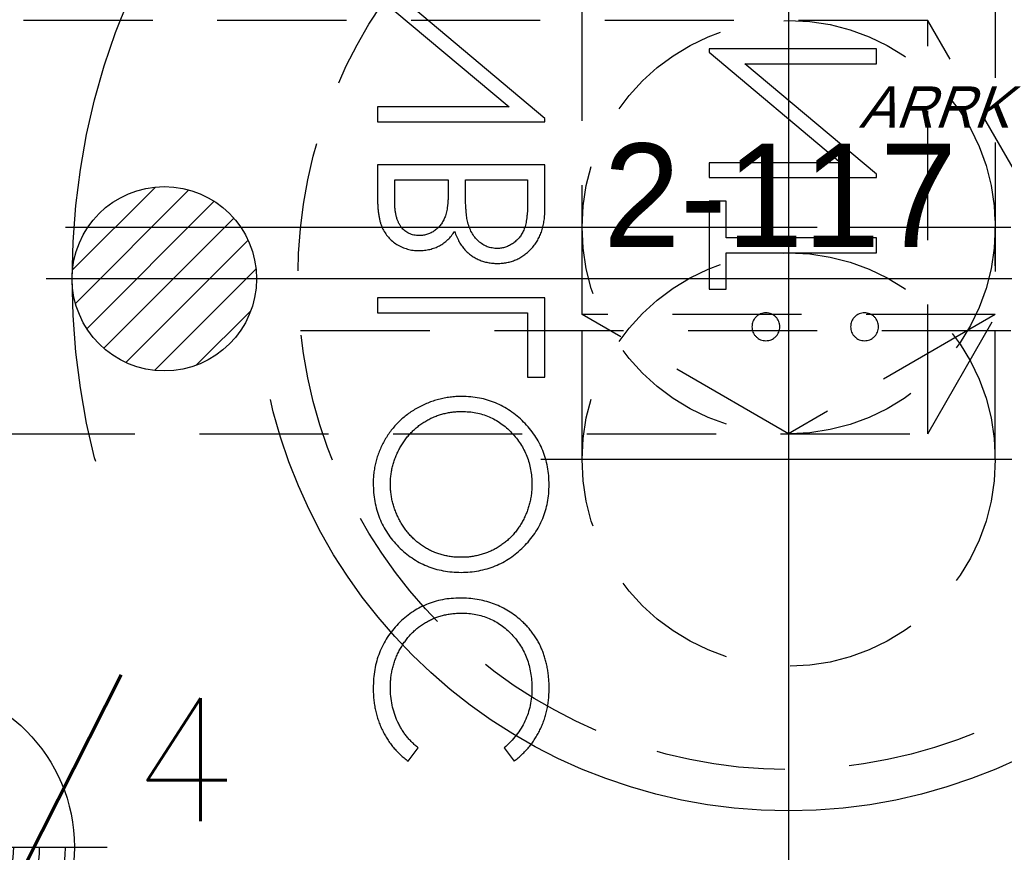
# Model space of a CAD drawing. Extents: x 2651 to 7771, y -1163 to 1075.
# Tile 244 of 256: x 4096 to 4115, y 645 to 661. Entities that reach past the tile are written whole.
import ezdxf

# ---------------------------------------------------------------- set-up
doc = ezdxf.new("R2010")
doc.units = 0
doc.header["$LTSCALE"] = 10
for name, pattern in [('CENTER', [2, 1.25, -0.25, 0.25, -0.25]), ('CNSCEN', [17, 15, -1, 0, -1]), ('CNSHID', [4, 3, -1]), ('HIDDEN', [0.375, 0.25, -0.125])]:
    doc.linetypes.add(name, pattern=pattern)
doc.layers.get('0').update_dxf_attribs({"linetype": 'CONTINUOUS'})
doc.layers.get('Defpoints').update_dxf_attribs({"linetype": 'CONTINUOUS'})
for name, color, linetype in [('1', 7, 'CONTINUOUS'), ('9', 3, 'CONTINUOUS'), ('COOL', 150, 'HIDDEN'), ('DIM', 3, 'CONTINUOUS'), ('PIN', 3, 'CONTINUOUS'), ('WL1-HL', 4, 'CNSHID'), ('WOR1-CL', 1, 'CNSCEN'), ('WOR1-DL', 7, 'CONTINUOUS')]:
    doc.layers.add(name, color=color, linetype=linetype)
doc.styles.add('china', font='txt')
doc.styles.get("Standard").update_dxf_attribs({"font": 'romans.shx'})
doc.dimstyles.new('MM& INCH5', dxfattribs={"dimtxt": 5, "dimasz": 2.5, "dimexe": 1, "dimexo": 0.5, "dimtad": 0, "dimrnd": 1.38778e-17, "dimzin": 9, "dimdsep": 46, "dimtxsty": 'Standard', "dimblk": 'CLOSED', "dimcen": 0, "dimclrd": 3, "dimclre": 3, "dimclrt": 3, "dimazin": 2, "dimtfac": 0.75, "dimtofl": 0, "dimtmove": 0, "dimatfit": 3, "dimfxl": 0, "dimtolj": 1, "dimarcsym": 0})

# ---------------------------------------------------------------- blocks, each defined once
blk = doc.blocks.new('DSD')
at = {"layer": '1', "color": 7, "linetype": 'Continuous'}
for p, q in [((476.666, 492.46), (479.215, 490.321)), ((479.905, 490.096), (477.362, 492.231)), ((486.322, 491.442), (483.084, 491.442)), ((483.084, 491.442), (483.084, 491.381)), ((483.084, 491.381), (485.633, 489.241)), ((486.322, 491.151), (486.322, 491.442)), ((486.322, 489.017), (483.779, 491.151)), ((483.779, 491.151), (486.322, 491.151)), ((479.215, 490.321), (476.666, 490.321)), ((476.666, 490.321), (476.666, 490.03)), ((476.666, 490.03), (479.905, 490.03)), ((479.905, 490.03), (479.905, 490.096)), ((485.633, 489.241), (483.084, 489.241)), ((483.084, 489.241), (483.084, 488.951)), ((476.666, 489.2), (476.666, 488.568)), ((479.905, 489.2), (476.666, 489.2)), ((479.905, 488.324), (479.905, 489.2)), ((476.999, 488.909), (478.037, 488.909)), ((476.999, 488.515), (476.999, 488.909)), ((478.037, 488.909), (478.037, 488.714)), ((478.369, 488.909), (479.573, 488.909)), ((478.369, 488.716), (478.369, 488.909)), ((479.573, 488.909), (479.573, 488.495)), ((483.084, 488.951), (486.322, 488.951)), ((486.322, 488.951), (486.322, 489.017)), ((483.416, 488.494), (483.084, 488.494)), ((483.084, 488.494), (483.084, 486.792)), ((483.416, 487.788), (483.416, 488.494)), ((486.322, 487.788), (483.416, 487.788)), ((486.322, 487.497), (486.322, 487.788)), ((483.416, 486.792), (483.416, 487.497)), ((483.416, 487.497), (486.322, 487.497)), ((483.084, 486.792), (483.416, 486.792)), ((476.666, 486.626), (476.666, 486.335)), ((479.905, 486.626), (476.666, 486.626)), ((479.905, 485.089), (479.905, 486.626)), ((476.666, 486.335), (479.573, 486.335)), ((479.573, 486.335), (479.573, 485.089)), ((479.573, 485.089), (479.905, 485.089)), ((477.261, 477.657), (477.455, 477.912)), ((479.116, 477.912), (479.309, 477.657))]:
    blk.add_line(p, q, dxfattribs=at)
for points, knots in [([(478.037, 488.714), (478.036, 488.685), (478.036, 488.63), (478.033, 488.55), (478.028, 488.476), (478.022, 488.408), (478.013, 488.346), (478.002, 488.289), (477.99, 488.238), (477.97, 488.18), (477.94, 488.113), (477.895, 488.042), (477.84, 487.979), (477.777, 487.926), (477.708, 487.883), (477.633, 487.853), (477.555, 487.832), (477.502, 487.831), (477.475, 487.83)], [0, 0, 0, 0, 0.072301, 0.1397, 0.202289, 0.2606, 0.31319, 0.361739, 0.405706, 0.44554, 0.518832, 0.589778, 0.658867, 0.72843, 0.797283, 0.864815, 0.931364, 1, 1, 1, 1]), ([(478.407, 488.11), (478.404, 488.126), (478.397, 488.16), (478.39, 488.216), (478.383, 488.28), (478.378, 488.351), (478.373, 488.431), (478.371, 488.519), (478.369, 488.615), (478.369, 488.682), (478.369, 488.716)], [0, 0, 0, 0, 0.079306, 0.171953, 0.277057, 0.394731, 0.526177, 0.671345, 0.829285, 1, 1, 1, 1]), ([(476.666, 488.568), (476.667, 488.537), (476.667, 488.477), (476.672, 488.39), (476.678, 488.308), (476.689, 488.232), (476.702, 488.161), (476.717, 488.096), (476.736, 488.036), (476.765, 487.965), (476.809, 487.884), (476.874, 487.796), (476.953, 487.72), (477.042, 487.655), (477.14, 487.604), (477.245, 487.566), (477.355, 487.543), (477.431, 487.54), (477.469, 487.539)], [0, 0, 0, 0, 0.062594, 0.121323, 0.17668, 0.228365, 0.276868, 0.321879, 0.364099, 0.403356, 0.477968, 0.550535, 0.623584, 0.698175, 0.773354, 0.847281, 0.922818, 1, 1, 1, 1]), ([(477.475, 487.83), (477.457, 487.83), (477.422, 487.831), (477.37, 487.839), (477.322, 487.852), (477.276, 487.869), (477.234, 487.893), (477.194, 487.921), (477.158, 487.955), (477.124, 487.994), (477.095, 488.038), (477.068, 488.088), (477.047, 488.145), (477.029, 488.207), (477.016, 488.276), (477.005, 488.35), (477, 488.43), (476.999, 488.486), (476.999, 488.515)], [0, 0, 0, 0, 0.057003, 0.111818, 0.164402, 0.21587, 0.266841, 0.317479, 0.369902, 0.4234, 0.479718, 0.539241, 0.602431, 0.67103, 0.744485, 0.823454, 0.90874, 1, 1, 1, 1]), ([(479.573, 488.495), (479.572, 488.466), (479.572, 488.408), (479.57, 488.326), (479.564, 488.25), (479.556, 488.18), (479.548, 488.115), (479.536, 488.057), (479.523, 488.005), (479.502, 487.945), (479.47, 487.877), (479.422, 487.803), (479.364, 487.738), (479.297, 487.683), (479.225, 487.638), (479.148, 487.605), (479.068, 487.584), (479.013, 487.582), (478.986, 487.58)], [0, 0, 0, 0, 0.072502, 0.139739, 0.201795, 0.259822, 0.312206, 0.360773, 0.40454, 0.443698, 0.516841, 0.587874, 0.657965, 0.728969, 0.799308, 0.866636, 0.933116, 1, 1, 1, 1]), ([(478.986, 487.29), (479.017, 487.291), (479.08, 487.293), (479.171, 487.306), (479.258, 487.328), (479.342, 487.358), (479.422, 487.398), (479.499, 487.447), (479.571, 487.505), (479.64, 487.57), (479.702, 487.643), (479.757, 487.722), (479.802, 487.808), (479.84, 487.899), (479.869, 487.997), (479.89, 488.101), (479.903, 488.21), (479.904, 488.285), (479.905, 488.324)], [0, 0, 0, 0, 0.06116, 0.120335, 0.17818, 0.235235, 0.292683, 0.351186, 0.410457, 0.47172, 0.533761, 0.595739, 0.657888, 0.721295, 0.786823, 0.854686, 0.925478, 1, 1, 1, 1]), ([(478.986, 487.58), (478.969, 487.581), (478.935, 487.581), (478.885, 487.589), (478.836, 487.6), (478.79, 487.614), (478.745, 487.635), (478.702, 487.66), (478.66, 487.688), (478.607, 487.733), (478.546, 487.798), (478.486, 487.89), (478.438, 487.995), (478.418, 488.071), (478.407, 488.11)], [0, 0, 0, 0, 0.060287, 0.119602, 0.177503, 0.235143, 0.292133, 0.350871, 0.410098, 0.470732, 0.594829, 0.722579, 0.856691, 1, 1, 1, 1]), ([(477.469, 487.539), (477.505, 487.54), (477.575, 487.542), (477.678, 487.561), (477.776, 487.591), (477.868, 487.632), (477.953, 487.686), (478.032, 487.75), (478.1, 487.826), (478.138, 487.884), (478.158, 487.913)], [0, 0, 0, 0, 0.130569, 0.256581, 0.380552, 0.503623, 0.625739, 0.747549, 0.871766, 1, 1, 1, 1]), ([(478.158, 487.913), (478.172, 487.876), (478.199, 487.806), (478.247, 487.709), (478.299, 487.626), (478.356, 487.555), (478.417, 487.495), (478.483, 487.442), (478.556, 487.397), (478.634, 487.358), (478.717, 487.328), (478.803, 487.306), (478.893, 487.293), (478.955, 487.291), (478.986, 487.29)], [0, 0, 0, 0, 0.106057, 0.202914, 0.2903, 0.370223, 0.446384, 0.521397, 0.598291, 0.676142, 0.755529, 0.834887, 0.916646, 1, 1, 1, 1]), ([(484.184, 486.335), (484.166, 486.334), (484.131, 486.332), (484.081, 486.316), (484.034, 486.291), (483.993, 486.257), (483.958, 486.216), (483.933, 486.169), (483.917, 486.118), (483.915, 486.083), (483.914, 486.065)], [0, 0, 0, 0, 0.126257, 0.249407, 0.371465, 0.498805, 0.627129, 0.750535, 0.872218, 1, 1, 1, 1]), ([(484.454, 486.065), (484.453, 486.083), (484.451, 486.118), (484.436, 486.169), (484.411, 486.216), (484.377, 486.257), (484.336, 486.291), (484.289, 486.316), (484.238, 486.332), (484.202, 486.334), (484.184, 486.335)], [0, 0, 0, 0, 0.127574, 0.248624, 0.371829, 0.498962, 0.626095, 0.747954, 0.870903, 1, 1, 1, 1]), ([(486.094, 486.335), (486.076, 486.334), (486.04, 486.332), (485.989, 486.316), (485.943, 486.291), (485.902, 486.257), (485.867, 486.216), (485.842, 486.169), (485.827, 486.118), (485.825, 486.083), (485.824, 486.065)], [0, 0, 0, 0, 0.129097, 0.252046, 0.373905, 0.501038, 0.628171, 0.751376, 0.872426, 1, 1, 1, 1]), ([(486.364, 486.065), (486.363, 486.083), (486.361, 486.118), (486.345, 486.169), (486.32, 486.216), (486.286, 486.257), (486.244, 486.291), (486.198, 486.317), (486.147, 486.332), (486.112, 486.334), (486.094, 486.335)], [0, 0, 0, 0, 0.127757, 0.249414, 0.372796, 0.500111, 0.62861, 0.750643, 0.873768, 1, 1, 1, 1]), ([(483.914, 486.065), (483.915, 486.047), (483.918, 486.012), (483.932, 485.961), (483.958, 485.914), (483.992, 485.873), (484.033, 485.839), (484.079, 485.813), (484.13, 485.798), (484.166, 485.796), (484.184, 485.795)], [0, 0, 0, 0, 0.127519, 0.249986, 0.371792, 0.49887, 0.625948, 0.748492, 0.870959, 1, 1, 1, 1]), ([(484.184, 485.795), (484.202, 485.796), (484.238, 485.798), (484.29, 485.813), (484.335, 485.839), (484.377, 485.873), (484.411, 485.914), (484.437, 485.961), (484.451, 486.012), (484.453, 486.047), (484.454, 486.065)], [0, 0, 0, 0, 0.129041, 0.251508, 0.374052, 0.50113, 0.628208, 0.750014, 0.872481, 1, 1, 1, 1]), ([(485.824, 486.065), (485.825, 486.047), (485.827, 486.012), (485.842, 485.961), (485.867, 485.914), (485.902, 485.873), (485.943, 485.839), (485.989, 485.813), (486.04, 485.798), (486.076, 485.796), (486.094, 485.795)], [0, 0, 0, 0, 0.127519, 0.249986, 0.371792, 0.49887, 0.625948, 0.748492, 0.870959, 1, 1, 1, 1]), ([(486.094, 485.795), (486.112, 485.796), (486.147, 485.798), (486.198, 485.813), (486.244, 485.839), (486.286, 485.873), (486.32, 485.914), (486.346, 485.961), (486.361, 486.012), (486.363, 486.047), (486.364, 486.065)], [0, 0, 0, 0, 0.126178, 0.248821, 0.37154, 0.499984, 0.627244, 0.749226, 0.872298, 1, 1, 1, 1]), ([(478.3, 484.716), (478.261, 484.715), (478.185, 484.714), (478.071, 484.702), (477.959, 484.685), (477.85, 484.661), (477.742, 484.628), (477.637, 484.59), (477.534, 484.544), (477.433, 484.492), (477.336, 484.433), (477.245, 484.368), (477.158, 484.3), (477.078, 484.225), (477.002, 484.146), (476.932, 484.061), (476.867, 483.971), (476.808, 483.877), (476.755, 483.779), (476.71, 483.678), (476.67, 483.576), (476.639, 483.471), (476.614, 483.365), (476.597, 483.256), (476.585, 483.146), (476.584, 483.072), (476.583, 483.034)], [0, 0, 0, 0, 0.043209, 0.085873, 0.12812, 0.170152, 0.211918, 0.253753, 0.296006, 0.338443, 0.381015, 0.42282, 0.464089, 0.505126, 0.545975, 0.586985, 0.628339, 0.670084, 0.711992, 0.753039, 0.794049, 0.834886, 0.875498, 0.916547, 0.958004, 1, 1, 1, 1]), ([(479.988, 483.008), (479.987, 483.067), (479.984, 483.183), (479.96, 483.352), (479.922, 483.515), (479.867, 483.671), (479.798, 483.82), (479.712, 483.962), (479.611, 484.097), (479.496, 484.223), (479.371, 484.338), (479.237, 484.439), (479.097, 484.524), (478.95, 484.594), (478.797, 484.649), (478.637, 484.687), (478.47, 484.711), (478.357, 484.714), (478.3, 484.716)], [0, 0, 0, 0, 0.065819, 0.129747, 0.192072, 0.253459, 0.31457, 0.37628, 0.439026, 0.503267, 0.567493, 0.629705, 0.691, 0.751452, 0.812004, 0.87315, 0.935635, 1, 1, 1, 1]), ([(476.916, 483.02), (476.916, 483.051), (476.917, 483.112), (476.927, 483.203), (476.941, 483.292), (476.96, 483.381), (476.988, 483.468), (477.019, 483.554), (477.057, 483.639), (477.1, 483.722), (477.148, 483.802), (477.201, 483.878), (477.257, 483.95), (477.318, 484.017), (477.382, 484.079), (477.45, 484.138), (477.523, 484.191), (477.599, 484.24), (477.679, 484.283), (477.76, 484.322), (477.845, 484.353), (477.931, 484.379), (478.02, 484.4), (478.111, 484.414), (478.204, 484.424), (478.267, 484.425), (478.299, 484.425)], [0, 0, 0, 0, 0.042023, 0.083645, 0.124984, 0.166247, 0.207702, 0.249631, 0.291742, 0.334743, 0.37746, 0.419556, 0.461044, 0.502096, 0.542891, 0.583801, 0.624864, 0.666225, 0.707399, 0.748557, 0.789655, 0.83074, 0.87207, 0.913993, 0.956498, 1, 1, 1, 1]), ([(478.299, 484.425), (478.345, 484.424), (478.438, 484.422), (478.572, 484.401), (478.702, 484.37), (478.826, 484.324), (478.944, 484.266), (479.057, 484.195), (479.164, 484.11), (479.264, 484.014), (479.356, 483.91), (479.436, 483.798), (479.504, 483.682), (479.559, 483.559), (479.603, 483.432), (479.633, 483.299), (479.653, 483.161), (479.655, 483.067), (479.656, 483.02)], [0, 0, 0, 0, 0.064504, 0.126899, 0.187747, 0.24815, 0.308586, 0.369583, 0.431827, 0.49618, 0.560668, 0.623504, 0.68526, 0.746537, 0.808327, 0.870486, 0.934317, 1, 1, 1, 1]), ([(476.583, 483.034), (476.585, 482.974), (476.588, 482.856), (476.611, 482.683), (476.65, 482.518), (476.703, 482.359), (476.773, 482.209), (476.858, 482.066), (476.958, 481.93), (477.073, 481.804), (477.199, 481.689), (477.332, 481.587), (477.474, 481.502), (477.622, 481.432), (477.777, 481.377), (477.94, 481.34), (478.11, 481.315), (478.226, 481.312), (478.284, 481.311)], [0, 0, 0, 0, 0.06657, 0.130749, 0.193413, 0.254989, 0.316114, 0.377262, 0.439401, 0.502971, 0.566525, 0.628231, 0.689091, 0.749345, 0.81017, 0.87161, 0.934869, 1, 1, 1, 1]), ([(478.284, 481.602), (478.252, 481.602), (478.19, 481.603), (478.098, 481.613), (478.008, 481.627), (477.921, 481.647), (477.835, 481.673), (477.753, 481.705), (477.672, 481.742), (477.594, 481.786), (477.519, 481.834), (477.447, 481.888), (477.38, 481.946), (477.315, 482.009), (477.256, 482.076), (477.2, 482.149), (477.148, 482.226), (477.1, 482.307), (477.057, 482.391), (477.019, 482.477), (476.988, 482.565), (476.96, 482.653), (476.941, 482.743), (476.927, 482.834), (476.917, 482.927), (476.916, 482.989), (476.916, 483.02)], [0, 0, 0, 0, 0.042915, 0.08513, 0.126473, 0.167453, 0.207976, 0.248249, 0.28875, 0.32967, 0.370537, 0.411129, 0.451819, 0.492406, 0.533486, 0.575263, 0.617441, 0.660672, 0.70394, 0.746868, 0.789079, 0.831104, 0.873238, 0.915166, 0.957381, 1, 1, 1, 1]), ([(479.656, 483.02), (479.655, 482.988), (479.655, 482.924), (479.646, 482.83), (479.632, 482.737), (479.611, 482.646), (479.586, 482.557), (479.556, 482.47), (479.518, 482.385), (479.477, 482.301), (479.429, 482.221), (479.378, 482.145), (479.322, 482.074), (479.262, 482.007), (479.198, 481.945), (479.13, 481.887), (479.058, 481.834), (478.982, 481.786), (478.902, 481.742), (478.82, 481.705), (478.736, 481.673), (478.65, 481.647), (478.561, 481.627), (478.471, 481.613), (478.378, 481.603), (478.315, 481.602), (478.284, 481.602)], [0, 0, 0, 0, 0.043633, 0.086538, 0.129177, 0.171436, 0.213416, 0.255266, 0.297369, 0.339941, 0.382347, 0.423953, 0.464871, 0.505572, 0.546003, 0.586568, 0.627065, 0.668271, 0.709549, 0.750428, 0.791096, 0.832027, 0.873136, 0.914611, 0.956956, 1, 1, 1, 1]), ([(478.284, 481.311), (478.343, 481.312), (478.457, 481.315), (478.626, 481.34), (478.788, 481.378), (478.943, 481.432), (479.092, 481.501), (479.233, 481.587), (479.368, 481.688), (479.494, 481.803), (479.61, 481.928), (479.711, 482.063), (479.797, 482.203), (479.866, 482.351), (479.922, 482.506), (479.959, 482.667), (479.984, 482.835), (479.987, 482.95), (479.988, 483.008)], [0, 0, 0, 0, 0.065227, 0.128569, 0.19032, 0.251378, 0.312388, 0.373789, 0.436431, 0.500567, 0.564687, 0.627136, 0.688455, 0.749246, 0.810155, 0.871671, 0.934773, 1, 1, 1, 1]), ([(478.267, 480.813), (478.209, 480.811), (478.094, 480.809), (477.926, 480.785), (477.765, 480.746), (477.611, 480.691), (477.464, 480.621), (477.324, 480.535), (477.191, 480.434), (477.067, 480.318), (476.954, 480.19), (476.854, 480.054), (476.771, 479.909), (476.702, 479.757), (476.648, 479.596), (476.611, 479.428), (476.588, 479.252), (476.585, 479.131), (476.583, 479.07)], [0, 0, 0, 0, 0.064558, 0.127014, 0.187955, 0.248014, 0.307748, 0.368235, 0.42947, 0.492743, 0.556258, 0.618217, 0.679655, 0.741246, 0.803415, 0.866815, 0.932328, 1, 1, 1, 1]), ([(479.422, 480.402), (479.381, 480.435), (479.301, 480.5), (479.171, 480.584), (479.036, 480.655), (478.894, 480.713), (478.746, 480.758), (478.592, 480.789), (478.431, 480.809), (478.322, 480.812), (478.267, 480.813)], [0, 0, 0, 0, 0.124329, 0.247156, 0.36878, 0.490734, 0.613614, 0.738958, 0.867311, 1, 1, 1, 1]), ([(476.916, 479.088), (476.916, 479.121), (476.917, 479.186), (476.927, 479.281), (476.94, 479.376), (476.961, 479.468), (476.987, 479.558), (477.018, 479.647), (477.056, 479.733), (477.098, 479.818), (477.146, 479.899), (477.198, 479.976), (477.254, 480.048), (477.314, 480.116), (477.377, 480.179), (477.445, 480.237), (477.517, 480.29), (477.592, 480.339), (477.671, 480.383), (477.752, 480.419), (477.835, 480.451), (477.922, 480.477), (478.01, 480.497), (478.101, 480.511), (478.194, 480.521), (478.257, 480.522), (478.289, 480.522)], [0, 0, 0, 0, 0.043955, 0.087502, 0.130463, 0.172752, 0.215403, 0.25765, 0.300153, 0.343121, 0.385925, 0.427686, 0.468818, 0.509492, 0.549883, 0.58998, 0.630405, 0.670869, 0.711384, 0.751627, 0.791776, 0.832459, 0.873319, 0.914543, 0.956924, 1, 1, 1, 1]), ([(478.289, 480.522), (478.337, 480.521), (478.431, 480.519), (478.568, 480.498), (478.7, 480.467), (478.826, 480.421), (478.946, 480.364), (479.059, 480.291), (479.167, 480.207), (479.266, 480.111), (479.358, 480.005), (479.438, 479.891), (479.505, 479.77), (479.56, 479.643), (479.603, 479.509), (479.633, 479.368), (479.653, 479.221), (479.655, 479.12), (479.656, 479.068)], [0, 0, 0, 0, 0.064323, 0.12629, 0.186726, 0.246146, 0.305576, 0.365429, 0.426326, 0.48884, 0.551725, 0.613919, 0.675484, 0.737334, 0.800229, 0.864502, 0.931041, 1, 1, 1, 1]), ([(479.988, 479.066), (479.988, 479.101), (479.987, 479.17), (479.98, 479.272), (479.969, 479.371), (479.953, 479.467), (479.934, 479.56), (479.909, 479.651), (479.881, 479.739), (479.847, 479.824), (479.81, 479.906), (479.768, 479.985), (479.721, 480.062), (479.67, 480.136), (479.615, 480.207), (479.555, 480.275), (479.491, 480.341), (479.445, 480.382), (479.422, 480.402)], [0, 0, 0, 0, 0.069663, 0.13775, 0.203917, 0.26878, 0.332414, 0.394754, 0.45618, 0.516996, 0.577396, 0.637198, 0.696999, 0.756756, 0.816554, 0.876948, 0.938132, 1, 1, 1, 1]), ([(476.583, 479.07), (476.584, 479.033), (476.585, 478.959), (476.593, 478.851), (476.608, 478.744), (476.627, 478.641), (476.652, 478.54), (476.683, 478.442), (476.719, 478.347), (476.761, 478.255), (476.808, 478.166), (476.859, 478.081), (476.915, 478), (476.974, 477.922), (477.04, 477.85), (477.108, 477.781), (477.182, 477.717), (477.235, 477.677), (477.261, 477.657)], [0, 0, 0, 0, 0.068548, 0.135683, 0.201215, 0.265682, 0.329267, 0.392395, 0.45507, 0.517127, 0.57879, 0.63974, 0.700192, 0.759806, 0.819628, 0.879355, 0.939512, 1, 1, 1, 1]), ([(477.455, 477.912), (477.434, 477.93), (477.391, 477.966), (477.33, 478.024), (477.274, 478.084), (477.221, 478.147), (477.173, 478.213), (477.129, 478.282), (477.089, 478.353), (477.04, 478.452), (476.99, 478.581), (476.947, 478.744), (476.92, 478.914), (476.917, 479.03), (476.916, 479.088)], [0, 0, 0, 0, 0.063163, 0.125475, 0.187121, 0.248294, 0.309295, 0.36985, 0.430973, 0.492456, 0.616148, 0.740844, 0.868183, 1, 1, 1, 1]), ([(479.656, 479.068), (479.654, 479.012), (479.651, 478.901), (479.625, 478.737), (479.583, 478.581), (479.524, 478.432), (479.447, 478.29), (479.354, 478.155), (479.243, 478.028), (479.159, 477.951), (479.116, 477.912)], [0, 0, 0, 0, 0.128515, 0.252949, 0.374755, 0.49594, 0.617181, 0.740909, 0.867811, 1, 1, 1, 1]), ([(479.309, 477.657), (479.335, 477.678), (479.388, 477.719), (479.462, 477.785), (479.532, 477.854), (479.597, 477.928), (479.658, 478.005), (479.714, 478.087), (479.765, 478.172), (479.812, 478.26), (479.853, 478.351), (479.889, 478.446), (479.92, 478.543), (479.945, 478.642), (479.965, 478.745), (479.978, 478.849), (479.987, 478.957), (479.988, 479.03), (479.988, 479.066)], [0, 0, 0, 0, 0.061674, 0.123053, 0.183475, 0.243727, 0.304279, 0.364863, 0.425946, 0.487391, 0.54922, 0.611144, 0.673529, 0.736961, 0.800785, 0.866013, 0.932101, 1, 1, 1, 1])]:
    blk.add_open_spline(points, degree=3, knots=knots, dxfattribs=at)
blk = doc.blocks.new('*D109')
at = {"layer": 'Defpoints', "color": 0}
for p in [(4086.684, 927.642), (4086.684, 894.882), (4171.684, 387.642)]:
    blk.add_point(p, dxfattribs=at)
at = {"layer": 'DIM', "color": 3, "lineweight": -2}
blk.add_line((4086.684, 895.382), (4086.684, 927.642), dxfattribs=at)
at = {"layer": 'DIM', "color": 3, "insert": (4086.684, 948.624), "char_height": 5, "attachment_point": 5, "rotation": 90}
blk.add_mtext('\\A1;85 [3.346]', dxfattribs=at)
blk = doc.blocks.new('_Closed')
at = {"color": 0, "linetype": 'ByBlock', "lineweight": -2}
for p, q in [((-1, 0.1667), (0, 0)), ((-1, 0.1667), (-1, -0.1667)), ((0, 0), (-1, -0.1667)), ((0, 0), (-1, 0))]:
    blk.add_line(p, q, dxfattribs=at)
blk = doc.blocks.new('*D110')
at = {"layer": 'Defpoints', "color": 0}
for p in [(4064.684, 927.642), (4064.684, 906.842), (4171.684, 387.642)]:
    blk.add_point(p, dxfattribs=at)
at = {"layer": 'DIM', "color": 3, "lineweight": -2}
blk.add_line((4064.684, 907.342), (4064.684, 927.642), dxfattribs=at)
at = {"layer": 'DIM', "color": 3, "insert": (4064.684, 950.648), "char_height": 5, "attachment_point": 5, "rotation": 90}
blk.add_mtext('\\A1;107 [4.213]', dxfattribs=at)
blk = doc.blocks.new('*D111')
at = {"layer": 'Defpoints', "color": 0}
for p in [(4051.684, 927.642), (4051.684, 912.642), (4171.684, 387.642)]:
    blk.add_point(p, dxfattribs=at)
at = {"layer": 'DIM', "color": 3, "lineweight": -2}
blk.add_line((4051.684, 913.142), (4051.684, 927.642), dxfattribs=at)
at = {"layer": 'DIM', "color": 3, "insert": (4051.684, 950.648), "char_height": 5, "attachment_point": 5, "rotation": 90}
blk.add_mtext('\\A1;120 [4.724]', dxfattribs=at)
blk = doc.blocks.new('*D112')
at = {"layer": 'Defpoints', "color": 0}
for p in [(3974.684, 927.642), (3974.684, 892.822), (4171.684, 387.642)]:
    blk.add_point(p, dxfattribs=at)
at = {"layer": 'DIM', "color": 3, "lineweight": -2}
blk.add_line((3974.684, 893.322), (3974.684, 927.642), dxfattribs=at)
at = {"layer": 'DIM', "color": 3, "insert": (3974.684, 950.648), "char_height": 5, "attachment_point": 5, "rotation": 90}
blk.add_mtext('\\A1;197 [7.756]', dxfattribs=at)
blk = doc.blocks.new('*D113')
at = {"layer": 'Defpoints', "color": 0}
for p in [(3966.684, 927.642), (3971.684, 807.17), (4171.684, 387.642)]:
    blk.add_point(p, dxfattribs=at)
at = {"layer": 'DIM', "color": 3, "lineweight": -2}
for p, q in [((3966.684, 922.642), (3966.684, 927.642)), ((3971.684, 917.642), (3966.684, 922.642)), ((3971.684, 807.67), (3971.684, 917.642))]:
    blk.add_line(p, q, dxfattribs=at)
at = {"layer": 'DIM', "color": 3, "insert": (3966.684, 951.005), "char_height": 5, "attachment_point": 5, "rotation": 90}
blk.add_mtext('\\A1;200 [7.874]', dxfattribs=at)
blk = doc.blocks.new('*D114')
at = {"layer": 'Defpoints', "color": 0}
for p in [(3931.684, 927.642), (3931.684, 912.642), (4171.684, 387.642)]:
    blk.add_point(p, dxfattribs=at)
at = {"layer": 'DIM', "color": 3, "lineweight": -2}
blk.add_line((3931.684, 913.142), (3931.684, 927.642), dxfattribs=at)
at = {"layer": 'DIM', "color": 3, "insert": (3931.684, 951.005), "char_height": 5, "attachment_point": 5, "rotation": 90}
blk.add_mtext('\\A1;240 [9.449]', dxfattribs=at)
blk = doc.blocks.new('*D115')
at = {"layer": 'Defpoints', "color": 0}
for p in [(3896.684, 927.642), (3896.684, 910.642), (4171.684, 387.642)]:
    blk.add_point(p, dxfattribs=at)
at = {"layer": 'DIM', "color": 3, "lineweight": -2}
blk.add_line((3896.684, 911.142), (3896.684, 927.642), dxfattribs=at)
at = {"layer": 'DIM', "color": 3, "insert": (3896.684, 953.386), "char_height": 5, "attachment_point": 5, "rotation": 90}
blk.add_mtext('\\A1;275 [10.827]', dxfattribs=at)
blk = doc.blocks.new('*D122')
at = {"layer": 'Defpoints', "color": 0}
for p in [(3881.004, 912.642), (3898.684, 912.642), (4171.684, 387.642)]:
    blk.add_point(p, dxfattribs=at)
at = {"layer": 'DIM', "color": 3, "lineweight": -2}
blk.add_line((3898.184, 912.642), (3881.004, 912.642), dxfattribs=at)
at = {"layer": 'DIM', "color": 3, "insert": (3855.26, 912.642), "char_height": 5, "attachment_point": 5}
blk.add_mtext('\\A1;525 [20.669]', dxfattribs=at)
blk = doc.blocks.new('*D123')
at = {"layer": 'Defpoints', "color": 0}
for p in [(3857.842, 862.642), (3869.984, 862.642), (4171.684, 387.642)]:
    blk.add_point(p, dxfattribs=at)
at = {"layer": 'DIM', "color": 3, "lineweight": -2}
blk.add_line((3869.484, 862.642), (3857.842, 862.642), dxfattribs=at)
at = {"layer": 'DIM', "color": 3, "insert": (3832.098, 862.642), "char_height": 5, "attachment_point": 5}
blk.add_mtext('\\A1;475 [18.701]', dxfattribs=at)
blk = doc.blocks.new('*D124')
at = {"layer": 'Defpoints', "color": 0}
for p in [(3941.504, 859.642), (3857.842, 854.642), (4171.684, 387.642)]:
    blk.add_point(p, dxfattribs=at)
at = {"layer": 'DIM', "color": 3, "lineweight": -2}
for p, q in [((3867.842, 859.642), (3862.842, 854.642)), ((3941.004, 859.642), (3867.842, 859.642)), ((3862.842, 854.642), (3857.842, 854.642))]:
    blk.add_line(p, q, dxfattribs=at)
at = {"layer": 'DIM', "color": 3, "insert": (3832.098, 854.642), "char_height": 5, "attachment_point": 5}
blk.add_mtext('\\A1;472 [18.583]', dxfattribs=at)
blk = doc.blocks.new('*D125')
at = {"layer": 'Defpoints', "color": 0}
for p in [(3870.047, 797.642), (3962.156, 797.642), (4171.684, 387.642)]:
    blk.add_point(p, dxfattribs=at)
at = {"layer": 'DIM', "color": 3, "lineweight": -2}
blk.add_line((3961.656, 797.642), (3870.047, 797.642), dxfattribs=at)
at = {"layer": 'DIM', "color": 3, "insert": (3844.303, 797.642), "char_height": 5, "attachment_point": 5}
blk.add_mtext('\\A1;410 [16.142]', dxfattribs=at)
blk = doc.blocks.new('*D126')
at = {"layer": 'Defpoints', "color": 0}
for p in [(3870.047, 832.642), (4069.264, 832.642), (4171.684, 387.642)]:
    blk.add_point(p, dxfattribs=at)
at = {"layer": 'DIM', "color": 3, "lineweight": -2}
blk.add_line((4068.764, 832.642), (3870.047, 832.642), dxfattribs=at)
at = {"layer": 'DIM', "color": 3, "insert": (3846.684, 832.642), "char_height": 5, "attachment_point": 5}
blk.add_mtext('\\A1;445 [17.52]', dxfattribs=at)
blk = doc.blocks.new('*D127')
at = {"layer": 'Defpoints', "color": 0}
for p in [(3857.842, 879.642), (4071.444, 879.642), (4171.684, 387.642)]:
    blk.add_point(p, dxfattribs=at)
at = {"layer": 'DIM', "color": 3, "lineweight": -2}
blk.add_line((4070.944, 879.642), (3857.842, 879.642), dxfattribs=at)
at = {"layer": 'DIM', "color": 3, "insert": (3834.479, 879.642), "char_height": 5, "attachment_point": 5}
blk.add_mtext('\\A1;492 [19.37]', dxfattribs=at)
blk = doc.blocks.new('*D128')
at = {"layer": 'Defpoints', "color": 0}
for p in [(3857.842, 899.642), (4057.484, 899.642), (4171.684, 387.642)]:
    blk.add_point(p, dxfattribs=at)
at = {"layer": 'DIM', "color": 3, "lineweight": -2}
blk.add_line((4056.984, 899.642), (3857.842, 899.642), dxfattribs=at)
at = {"layer": 'DIM', "color": 3, "insert": (3832.098, 899.642), "char_height": 5, "attachment_point": 5}
blk.add_mtext('\\A1;512 [20.157]', dxfattribs=at)
blk = doc.blocks.new('*D129')
at = {"layer": 'Defpoints', "color": 0}
for p in [(3870.047, 743.242), (4076.434, 743.242), (4171.684, 387.642)]:
    blk.add_point(p, dxfattribs=at)
at = {"layer": 'DIM', "color": 3, "lineweight": -2}
blk.add_line((4075.934, 743.242), (3870.047, 743.242), dxfattribs=at)
at = {"layer": 'DIM', "color": 3, "insert": (3849.065, 743.242), "char_height": 5, "attachment_point": 5}
blk.add_mtext('\\A1;355.6 [14]', dxfattribs=at)
blk = doc.blocks.new('*D130')
at = {"layer": 'Defpoints', "color": 0}
for p in [(3870.047, 762.642), (3896.684, 762.642), (4171.684, 387.642)]:
    blk.add_point(p, dxfattribs=at)
at = {"layer": 'DIM', "color": 3, "lineweight": -2}
blk.add_line((3896.184, 762.642), (3870.047, 762.642), dxfattribs=at)
at = {"layer": 'DIM', "color": 3, "insert": (3844.303, 762.642), "char_height": 5, "attachment_point": 5}
blk.add_mtext('\\A1;375 [14.764]', dxfattribs=at)
blk = doc.blocks.new('*D131')
at = {"layer": 'Defpoints', "color": 0}
for p in [(3870.047, 719.642), (3896.684, 719.642), (4171.684, 387.642)]:
    blk.add_point(p, dxfattribs=at)
at = {"layer": 'DIM', "color": 3, "lineweight": -2}
blk.add_line((3896.184, 719.642), (3870.047, 719.642), dxfattribs=at)
at = {"layer": 'DIM', "color": 3, "insert": (3844.303, 719.642), "char_height": 5, "attachment_point": 5}
blk.add_mtext('\\A1;332 [13.071]', dxfattribs=at)
blk = doc.blocks.new('*D135')
at = {"layer": 'Defpoints', "color": 0}
for p in [(3870.047, 655.642), (3896.684, 655.642), (4171.684, 387.642)]:
    blk.add_point(p, dxfattribs=at)
at = {"layer": 'DIM', "color": 3, "lineweight": -2}
blk.add_line((3896.184, 655.642), (3870.047, 655.642), dxfattribs=at)
at = {"layer": 'DIM', "color": 3, "insert": (3844.303, 655.642), "char_height": 5, "attachment_point": 5}
blk.add_mtext('\\A1;268 [10.551]', dxfattribs=at)
blk = doc.blocks.new('*D156')
at = {"layer": 'Defpoints', "color": 0}
for p in [(4095.484, 927.642), (4095.484, 766.102), (4171.684, 387.642)]:
    blk.add_point(p, dxfattribs=at)
at = {"layer": 'DIM', "color": 3, "lineweight": -2}
blk.add_line((4095.484, 766.602), (4095.484, 927.642), dxfattribs=at)
at = {"layer": 'DIM', "color": 3, "insert": (4095.484, 943.862), "char_height": 5, "attachment_point": 5, "rotation": 90}
blk.add_mtext('\\A1;76.2 [3]', dxfattribs=at)
blk = doc.blocks.new('*D157')
at = {"layer": 'Defpoints', "color": 0}
for p in [(4103.484, 927.642), (4096.684, 860.062), (4171.684, 387.642)]:
    blk.add_point(p, dxfattribs=at)
at = {"layer": 'DIM', "color": 3, "lineweight": -2}
for p, q in [((4103.484, 922.642), (4103.484, 927.642)), ((4096.684, 917.642), (4103.484, 922.642)), ((4096.684, 860.562), (4096.684, 917.642))]:
    blk.add_line(p, q, dxfattribs=at)
at = {"layer": 'DIM', "color": 3, "insert": (4103.484, 948.624), "char_height": 5, "attachment_point": 5, "rotation": 90}
blk.add_mtext('\\A1;75 [2.953]', dxfattribs=at)
blk = doc.blocks.new('*X8')
at = {"color": 0}
for p, q in [((745.423, 286.51), (747.026, 288.113)), ((745.479, 285.86), (747.676, 288.057)), ((745.698, 285.371), (748.165, 287.838)), ((746.025, 284.992), (748.544, 287.51)), ((746.455, 284.714), (748.822, 287.081)), ((747.01, 284.562), (748.974, 286.526)), ((747.817, 284.662), (748.874, 285.719))]:
    blk.add_line(p, q, dxfattribs=at)
blk = doc.blocks.new('117')
at = {"layer": 'WL1-HL'}
for centre, radius in [((254.95, 1693.104), 13.87), ((254.95, 1693.104), 10.3), ((242.865, 1693.104), 1.785)]:
    blk.add_circle(centre, radius, dxfattribs=at)
at = {"layer": 'WOR1-CL'}
for p, q in [((254.95, 1707.474), (254.95, 1678.734)), ((269.32, 1693.104), (240.58, 1693.104))]:
    blk.add_line(p, q, dxfattribs=at)
at = {"layer": 'WL1-HL'}
blk.add_blockref('*X8', (-504.334, 1406.767), dxfattribs=at)
at = {"layer": '9', "style": 'china'}
blk.add_text('2-117', height=2, dxfattribs=at).set_placement((251.365, 1693.722))
at = {"layer": 'WOR1-DL', "style": 'china', "oblique": 20}
blk.add_text('ARRK', height=0.8, dxfattribs=at).set_placement((256.305, 1696.027))
blk = doc.blocks.new('A$C257357D5')
at = {"layer": 'COOL', "color": 1, "linetype": 'CENTER'}
for p, q in [((-61, 60.106), (-61, -35)), ((-275, -31), (-58.88, -31)), ((-275, -31), (-58.88, -31)), ((-59.8, -32), (-61.2, -32)), ((-56.2, -35.5), (-65.8, -35.5))]:
    blk.add_line(p, q, dxfattribs=at)
at = {"layer": 'COOL'}
for p, q in [((-58.309, -35), (-58.309, -27)), ((-70.447, -31), (-51.553, -31)), ((-65, -35.5), (-65, -31)), ((-57, -35.5), (-57, -31)), ((-57, -32.691), (-65, -32.691)), ((-70.447, -33), (-51.553, -33))]:
    blk.add_line(p, q, dxfattribs=at)
for points in [[(-57, 49.388), (-57, -32.691), (-61, -35), (-65, -32.691), (-65, 49.388)], [(-237.406, -35), (-58.309, -35), (-56, -31), (-58.309, -27), (-237.406, -27)]]:
    blk.add_lwpolyline(points, dxfattribs=at)
for centre, radius in [((-61, -32), 9.5), ((-61, -31), 4), ((-61, -35.5), 4)]:
    blk.add_circle(centre, radius, dxfattribs=at)
blk.add_blockref('117', (-315.95, -1725.104), dxfattribs=at)
blk = doc.blocks.new('*U6', base_point=(965.4695, 1808.9548))
blk.add_circle((965.4695, 1808.9548), 0.5)
for radius, start, end in [(0.4724, 90, 180), (0.3937, 90, 180), (0.315, 90, 180), (0.2362, 90, 180), (0.1575, 90, 180), (0.0787, 90, 180), (0.0787, 270, 0), (0.1575, 270, 0), (0.2362, 270, 0), (0.315, 270, 0), (0.3937, 270, 0), (0.4724, 270, 0)]:
    blk.add_arc((965.4695, 1808.9548), radius, start, end)
at = {"layer": 'PIN'}
for p, q in [((965.4695, 1809.5548), (965.4695, 1808.3548)), ((964.8695, 1808.9548), (966.0695, 1808.9548))]:
    blk.add_line(p, q, dxfattribs=at)

msp = doc.modelspace()

# ---------------------------------------------------------------- block references
at = {"layer": 'DIM'}
for name, p in [('DSD', (3626.059, 168.648)), ('A$C257357D5', (4171.684, 687.642))]:
    msp.add_blockref(name, p, dxfattribs=at)
at = {"layer": 'PIN', "xscale": 6.35, "yscale": 6.35, "zscale": 6.35}
msp.add_blockref('*U6', (4093.684, 644.642), dxfattribs=at)

# ---------------------------------------------------------------- texts
at = {"layer": 'PIN', "color": 4}
msp.add_text('1/4', height=2.3813, dxfattribs=at).set_placement((4093.684, 645.142))

# ---------------------------------------------------------------- dimensions: what is measured, and where the dimension line sits
at = {"layer": 'DIM'}
for feature_location, offset, dtype, picture, middle in [((3896.684, 910.642), (0, 17), 1, '*D115', (3896.684, 953.386)), ((3931.684, 912.642), (0, 15), 1, '*D114', (3931.684, 951.005)), ((3971.684, 807.17), (-5, 120.472), 1, '*D113', (3966.684, 951.005)), ((3974.684, 892.822), (0, 34.82), 1, '*D112', (3974.684, 950.648)), ((4051.684, 912.642), (0, 15), 1, '*D111', (4051.684, 950.648)), ((4064.684, 906.842), (0, 20.8), 1, '*D110', (4064.684, 950.648)), ((4086.684, 894.882), (0, 32.76), 1, '*D109', (4086.684, 948.624)), ((4096.684, 860.062), (6.8, 67.58), 1, '*D157', (4103.484, 948.624)), ((4095.484, 766.102), (0, 161.54), 1, '*D156', (4095.484, 943.862)), ((3898.684, 912.642), (-17.68, 0), 0, '*D122', (3855.26, 912.642)), ((4057.484, 899.642), (-199.642, 0), 0, '*D128', (3832.098, 899.642)), ((4071.444, 879.642), (-213.602, 0), 0, '*D127', (3834.479, 879.642)), ((3869.984, 862.642), (-12.142, 0), 0, '*D123', (3832.098, 862.642)), ((3941.504, 859.642), (-83.662, -5), 0, '*D124', (3832.098, 854.642)), ((4069.264, 832.642), (-199.217, 0), 0, '*D126', (3846.684, 832.642)), ((3962.156, 797.642), (-92.109, 0), 0, '*D125', (3844.303, 797.642)), ((3896.684, 762.642), (-26.637, 0), 0, '*D130', (3844.303, 762.642)), ((4076.434, 743.242), (-206.387, 0), 0, '*D129', (3849.065, 743.242)), ((3896.684, 719.642), (-26.637, 0), 0, '*D131', (3844.303, 719.642)), ((3896.684, 655.642), (-26.637, 0), 0, '*D135', (3844.303, 655.642))]:
    dim = msp.add_ordinate_dim(feature_location=feature_location, offset=offset, dtype=dtype, origin=(4171.684, 387.642), dimstyle='MM& INCH5', dxfattribs=at)
    dim.commit()
    dim.dimension.update_dxf_attribs({"geometry": picture, "text_midpoint": middle})

doc.saveas('drawing.dxf')
